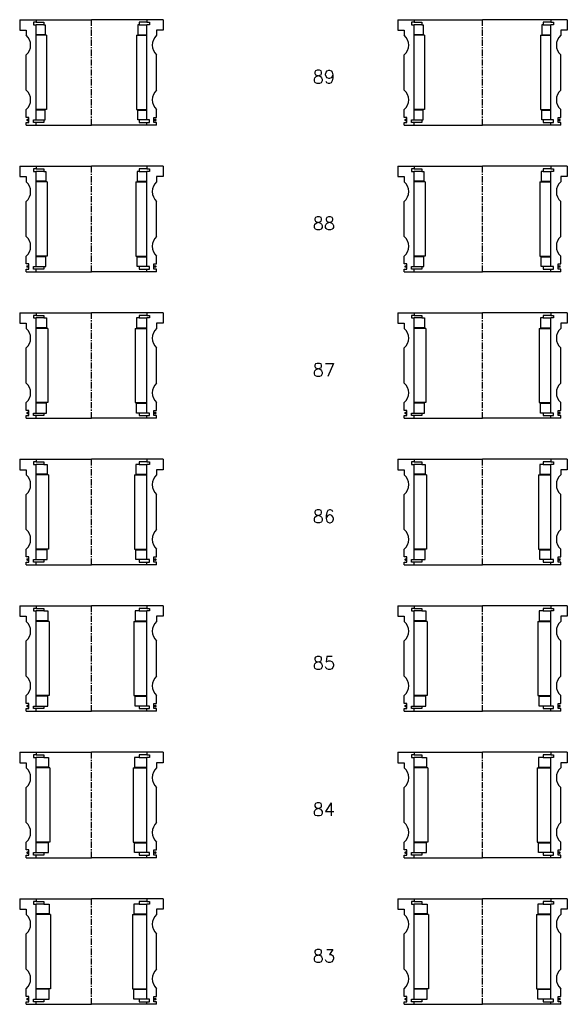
# Model space of a CAD drawing. Extents: x -2018 to 705, y -3434 to 3626.
# Tile 25 of 29: x -655 to -235, y 1746 to 2502. Entities that reach past the tile are written whole.
import ezdxf

# ---------------------------------------------------------------- set-up
doc = ezdxf.new("R2010")
doc.units = 0
doc.header["$LTSCALE"] = 0.15
doc.linetypes.add('CENTER', pattern=[50.8, 31.75, -6.35, 6.35, -6.35])
doc.layers.get('0').update_dxf_attribs({"linetype": 'CONTINUOUS'})
doc.layers.add('CENTER', color=9, linetype='CENTER')
doc.styles.add('ROMANS', font='romans')

# ---------------------------------------------------------------- blocks, each defined once
blk = doc.blocks.new('6S089T')
for p, q in [((-65, 40.5), (-52.5, 40.5)), ((-65, 40.5), (-65, 32.5)), ((-52.5, 38.5), (-54.5, 38.5)), ((-54.5, 38.5), (-54.5, 36.5)), ((-52.5, 40.5), (0, 40.5)), ((-52.5, 40.5), (-52.5, 38.5)), ((-52.5, 38.5), (-46.5, 38.5)), ((-46.5, 38.5), (-46.5, 36.5)), ((52.5, 40.5), (0, 40.5)), ((52.5, 38.5), (46.5, 38.5)), ((46.5, 38.5), (46.5, 36.5)), ((52.5, 40.5), (52.5, 38.5)), ((65, 40.5), (52.5, 40.5)), ((52.5, 38.5), (54.5, 38.5)), ((54.5, 38.5), (54.5, 36.5)), ((65, 40.5), (65, 32.5)), ((-65, 32.5), (-60, 32.5)), ((-60, 32.5), (-60, 28.5)), ((-54.5, 36.5), (-52.5, 36.5)), ((-52.5, -36.5), (-52.5, 36.5)), ((-46.5, 36.5), (-52.5, 36.5)), ((-46.5, 36.5), (-45.5, 36.5)), ((-45.5, 36.5), (-45.5, 29)), ((46.5, 36.5), (45.5, 36.5)), ((45.5, 36.5), (45.5, 29)), ((46.5, 36.5), (52.5, 36.5)), ((54.5, 36.5), (52.5, 36.5)), ((52.5, -36.5), (52.5, 36.5)), ((60, 32.5), (60, 28.5)), ((65, 32.5), (60, 32.5)), ((-45.5, 29), (-52.5, 29)), ((-44.5, 28.5), (-52.5, 28.5)), ((-44.5, 28.5), (-44.5, -28.5)), ((44.5, 28.5), (44.5, -28.5)), ((44.5, 28.5), (52.5, 28.5)), ((45.5, 29), (52.5, 29)), ((-60, -13.5), (-60, 13.5)), ((60, -13.5), (60, 13.5)), ((-60, -34.5), (-60, -28.5)), ((-44.5, -28.5), (-52.5, -28.5)), ((-45.5, -29), (-52.5, -29)), ((-45.5, -36.5), (-45.5, -29)), ((44.5, -28.5), (52.5, -28.5)), ((45.5, -36.5), (45.5, -29)), ((45.5, -29), (52.5, -29)), ((60, -34.5), (60, -28.5)), ((-58, -34.5), (-60, -34.5)), ((-58, -38.5), (-58, -34.5)), ((-54.5, -38.5), (-54.5, -36.5)), ((-54.5, -36.5), (-52.5, -36.5)), ((-52.5, -36.5), (-46.5, -36.5)), ((-46.5, -36.5), (-46.5, -38.5)), ((-46.5, -36.5), (-45.5, -36.5)), ((46.5, -36.5), (45.5, -36.5)), ((52.5, -36.5), (46.5, -36.5)), ((46.5, -36.5), (46.5, -38.5)), ((54.5, -36.5), (52.5, -36.5)), ((54.5, -38.5), (54.5, -36.5)), ((58, -38.5), (58, -34.5)), ((58, -34.5), (60, -34.5)), ((-60, -40.5), (-60, -38.5)), ((-60, -38.5), (-58, -38.5)), ((-60, -40.5), (-52.5, -40.5)), ((-52.5, -38.5), (-54.5, -38.5)), ((-52.5, -40.5), (-52.5, -38.5)), ((-46.5, -38.5), (-52.5, -38.5)), ((-52.5, -40.5), (0, -40.5)), ((52.5, -40.5), (0, -40.5)), ((46.5, -38.5), (52.5, -38.5)), ((52.5, -40.5), (52.5, -38.5)), ((52.5, -38.5), (54.5, -38.5)), ((60, -40.5), (52.5, -40.5)), ((60, -38.5), (58, -38.5)), ((60, -40.5), (60, -38.5))]:
    blk.add_line(p, q)
at = {"const_width": 0.95}
for points in [[(-58.45, -36.52, -1), (-59.5, -36.52, -1)], [(58.45, -36.52, 1), (59.5, -36.52, 1)]]:
    blk.add_lwpolyline(points, format="xyb", close=True, dxfattribs=at)
for centre, start, end in [((-66.61, 21), 311.40962, 48.59038), ((66.61, 21), 131.40962, 228.59038), ((-66.61, -21), 311.40962, 48.59038), ((66.61, -21), 131.40962, 228.59038)]:
    blk.add_arc(centre, 10, start, end)
at = {"layer": 'CENTER'}
blk.add_line((0, -40.5), (0, 40.5), dxfattribs=at)
blk = doc.blocks.new('6S088T')
for p, q in [((-65, 40.5), (-52.5, 40.5)), ((-65, 40.5), (-65, 32.5)), ((-52.5, 38.5), (-54.5, 38.5)), ((-54.5, 38.5), (-54.5, 36.5)), ((-52.5, 40.5), (0, 40.5)), ((-52.5, 40.5), (-52.5, 38.5)), ((-52.5, 38.5), (-46.5, 38.5)), ((-46.5, 38.5), (-46.5, 36.5)), ((52.5, 40.5), (0, 40.5)), ((52.5, 38.5), (46.5, 38.5)), ((46.5, 38.5), (46.5, 36.5)), ((52.5, 40.5), (52.5, 38.5)), ((65, 40.5), (52.5, 40.5)), ((52.5, 38.5), (54.5, 38.5)), ((54.5, 38.5), (54.5, 36.5)), ((65, 40.5), (65, 32.5)), ((-65, 32.5), (-60, 32.5)), ((-60, 32.5), (-60, 28.5)), ((-54.5, 36.5), (-52.5, 36.5)), ((-52.5, -36.5), (-52.5, 36.5)), ((-46.5, 36.5), (-52.5, 36.5)), ((-46.5, 36.5), (-45, 36.5)), ((-45, 36.5), (-45, 29)), ((46.5, 36.5), (45, 36.5)), ((45, 36.5), (45, 29)), ((46.5, 36.5), (52.5, 36.5)), ((54.5, 36.5), (52.5, 36.5)), ((52.5, -36.5), (52.5, 36.5)), ((60, 32.5), (60, 28.5)), ((65, 32.5), (60, 32.5)), ((-45, 29), (-52.5, 29)), ((-44, 28.5), (-52.5, 28.5)), ((-44, 28.5), (-44, -28.5)), ((44, 28.5), (44, -28.5)), ((44, 28.5), (52.5, 28.5)), ((45, 29), (52.5, 29)), ((-60, -13.5), (-60, 13.5)), ((60, -13.5), (60, 13.5)), ((-60, -34.5), (-60, -28.5)), ((-44, -28.5), (-52.5, -28.5)), ((-45, -29), (-52.5, -29)), ((-45, -36.5), (-45, -29)), ((44, -28.5), (52.5, -28.5)), ((45, -36.5), (45, -29)), ((45, -29), (52.5, -29)), ((60, -34.5), (60, -28.5)), ((-58, -34.5), (-60, -34.5)), ((-58, -38.5), (-58, -34.5)), ((-54.5, -38.5), (-54.5, -36.5)), ((-54.5, -36.5), (-52.5, -36.5)), ((-52.5, -36.5), (-46.5, -36.5)), ((-46.5, -36.5), (-46.5, -38.5)), ((-46.5, -36.5), (-45, -36.5)), ((46.5, -36.5), (45, -36.5)), ((52.5, -36.5), (46.5, -36.5)), ((46.5, -36.5), (46.5, -38.5)), ((54.5, -36.5), (52.5, -36.5)), ((54.5, -38.5), (54.5, -36.5)), ((58, -38.5), (58, -34.5)), ((58, -34.5), (60, -34.5)), ((-60, -40.5), (-60, -38.5)), ((-60, -38.5), (-58, -38.5)), ((-60, -40.5), (-52.5, -40.5)), ((-52.5, -38.5), (-54.5, -38.5)), ((-52.5, -40.5), (-52.5, -38.5)), ((-46.5, -38.5), (-52.5, -38.5)), ((-52.5, -40.5), (0, -40.5)), ((52.5, -40.5), (0, -40.5)), ((46.5, -38.5), (52.5, -38.5)), ((52.5, -40.5), (52.5, -38.5)), ((52.5, -38.5), (54.5, -38.5)), ((60, -40.5), (52.5, -40.5)), ((60, -38.5), (58, -38.5)), ((60, -40.5), (60, -38.5))]:
    blk.add_line(p, q)
at = {"const_width": 0.95}
for points in [[(-58.45, -36.52, -1), (-59.5, -36.52, -1)], [(58.45, -36.52, 1), (59.5, -36.52, 1)]]:
    blk.add_lwpolyline(points, format="xyb", close=True, dxfattribs=at)
for centre, start, end in [((-66.61, 21), 311.40962, 48.59038), ((66.61, 21), 131.40962, 228.59038), ((-66.61, -21), 311.40962, 48.59038), ((66.61, -21), 131.40962, 228.59038)]:
    blk.add_arc(centre, 10, start, end)
at = {"layer": 'CENTER'}
blk.add_line((0, -40.5), (0, 40.5), dxfattribs=at)
blk = doc.blocks.new('6S087T')
for p, q in [((-65, 40.5), (-52.5, 40.5)), ((-65, 40.5), (-65, 32.5)), ((-52.5, 38.5), (-54.5, 38.5)), ((-54.5, 38.5), (-54.5, 36.5)), ((-52.5, 40.5), (0, 40.5)), ((-52.5, 40.5), (-52.5, 38.5)), ((-52.5, 38.5), (-46.5, 38.5)), ((-46.5, 38.5), (-46.5, 36.5)), ((52.5, 40.5), (0, 40.5)), ((52.5, 38.5), (46.5, 38.5)), ((46.5, 38.5), (46.5, 36.5)), ((52.5, 40.5), (52.5, 38.5)), ((65, 40.5), (52.5, 40.5)), ((52.5, 38.5), (54.5, 38.5)), ((54.5, 38.5), (54.5, 36.5)), ((65, 40.5), (65, 32.5)), ((-65, 32.5), (-60, 32.5)), ((-60, 32.5), (-60, 28.5)), ((-54.5, 36.5), (-52.5, 36.5)), ((-52.5, -36.5), (-52.5, 36.5)), ((-46.5, 36.5), (-52.5, 36.5)), ((-46.5, 36.5), (-44.5, 36.5)), ((-44.5, 36.5), (-44.5, 29)), ((46.5, 36.5), (44.5, 36.5)), ((44.5, 36.5), (44.5, 29)), ((46.5, 36.5), (52.5, 36.5)), ((54.5, 36.5), (52.5, 36.5)), ((52.5, -36.5), (52.5, 36.5)), ((60, 32.5), (60, 28.5)), ((65, 32.5), (60, 32.5)), ((-44.5, 29), (-52.5, 29)), ((-43.5, 28.5), (-52.5, 28.5)), ((-43.5, 28.5), (-43.5, -28.5)), ((43.5, 28.5), (43.5, -28.5)), ((43.5, 28.5), (52.5, 28.5)), ((44.5, 29), (52.5, 29)), ((-60, -13.5), (-60, 13.5)), ((60, -13.5), (60, 13.5)), ((-60, -34.5), (-60, -28.5)), ((-43.5, -28.5), (-52.5, -28.5)), ((-44.5, -29), (-52.5, -29)), ((-44.5, -36.5), (-44.5, -29)), ((43.5, -28.5), (52.5, -28.5)), ((44.5, -36.5), (44.5, -29)), ((44.5, -29), (52.5, -29)), ((60, -34.5), (60, -28.5)), ((-58, -34.5), (-60, -34.5)), ((-58, -38.5), (-58, -34.5)), ((-54.5, -38.5), (-54.5, -36.5)), ((-54.5, -36.5), (-52.5, -36.5)), ((-52.5, -36.5), (-46.5, -36.5)), ((-46.5, -36.5), (-46.5, -38.5)), ((-46.5, -36.5), (-44.5, -36.5)), ((46.5, -36.5), (44.5, -36.5)), ((52.5, -36.5), (46.5, -36.5)), ((46.5, -36.5), (46.5, -38.5)), ((54.5, -36.5), (52.5, -36.5)), ((54.5, -38.5), (54.5, -36.5)), ((58, -38.5), (58, -34.5)), ((58, -34.5), (60, -34.5)), ((-60, -40.5), (-60, -38.5)), ((-60, -38.5), (-58, -38.5)), ((-60, -40.5), (-52.5, -40.5)), ((-52.5, -38.5), (-54.5, -38.5)), ((-52.5, -40.5), (-52.5, -38.5)), ((-46.5, -38.5), (-52.5, -38.5)), ((-52.5, -40.5), (0, -40.5)), ((52.5, -40.5), (0, -40.5)), ((46.5, -38.5), (52.5, -38.5)), ((52.5, -40.5), (52.5, -38.5)), ((52.5, -38.5), (54.5, -38.5)), ((60, -40.5), (52.5, -40.5)), ((60, -38.5), (58, -38.5)), ((60, -40.5), (60, -38.5))]:
    blk.add_line(p, q)
at = {"const_width": 0.95}
for points in [[(-58.45, -36.52, -1), (-59.5, -36.52, -1)], [(58.45, -36.52, 1), (59.5, -36.52, 1)]]:
    blk.add_lwpolyline(points, format="xyb", close=True, dxfattribs=at)
for centre, start, end in [((-66.61, 21), 311.40962, 48.59038), ((66.61, 21), 131.40962, 228.59038), ((-66.61, -21), 311.40962, 48.59038), ((66.61, -21), 131.40962, 228.59038)]:
    blk.add_arc(centre, 10, start, end)
at = {"layer": 'CENTER'}
blk.add_line((0, -40.5), (0, 40.5), dxfattribs=at)
blk = doc.blocks.new('6S086T')
for p, q in [((-65, 40.5), (-52.5, 40.5)), ((-65, 40.5), (-65, 32.5)), ((-52.5, 38.5), (-54.5, 38.5)), ((-54.5, 38.5), (-54.5, 36.5)), ((-52.5, 40.5), (0, 40.5)), ((-52.5, 40.5), (-52.5, 38.5)), ((-52.5, 38.5), (-46.5, 38.5)), ((-46.5, 38.5), (-46.5, 36.5)), ((52.5, 40.5), (0, 40.5)), ((52.5, 38.5), (46.5, 38.5)), ((46.5, 38.5), (46.5, 36.5)), ((52.5, 40.5), (52.5, 38.5)), ((65, 40.5), (52.5, 40.5)), ((52.5, 38.5), (54.5, 38.5)), ((54.5, 38.5), (54.5, 36.5)), ((65, 40.5), (65, 32.5)), ((-65, 32.5), (-60, 32.5)), ((-60, 32.5), (-60, 28.5)), ((-54.5, 36.5), (-52.5, 36.5)), ((-52.5, -36.5), (-52.5, 36.5)), ((-46.5, 36.5), (-52.5, 36.5)), ((-46.5, 36.5), (-44, 36.5)), ((-44, 36.5), (-44, 29)), ((46.5, 36.5), (44, 36.5)), ((44, 36.5), (44, 29)), ((46.5, 36.5), (52.5, 36.5)), ((54.5, 36.5), (52.5, 36.5)), ((52.5, -36.5), (52.5, 36.5)), ((60, 32.5), (60, 28.5)), ((65, 32.5), (60, 32.5)), ((-44, 29), (-52.5, 29)), ((-43, 28.5), (-52.5, 28.5)), ((-43, 28.5), (-43, -28.5)), ((43, 28.5), (43, -28.5)), ((43, 28.5), (52.5, 28.5)), ((44, 29), (52.5, 29)), ((-60, -13.5), (-60, 13.5)), ((60, -13.5), (60, 13.5)), ((-60, -34.5), (-60, -28.5)), ((-43, -28.5), (-52.5, -28.5)), ((-44, -29), (-52.5, -29)), ((-44, -36.5), (-44, -29)), ((43, -28.5), (52.5, -28.5)), ((44, -36.5), (44, -29)), ((44, -29), (52.5, -29)), ((60, -34.5), (60, -28.5)), ((-58, -34.5), (-60, -34.5)), ((-58, -38.5), (-58, -34.5)), ((-54.5, -38.5), (-54.5, -36.5)), ((-54.5, -36.5), (-52.5, -36.5)), ((-52.5, -36.5), (-46.5, -36.5)), ((-46.5, -36.5), (-46.5, -38.5)), ((-46.5, -36.5), (-44, -36.5)), ((46.5, -36.5), (44, -36.5)), ((52.5, -36.5), (46.5, -36.5)), ((46.5, -36.5), (46.5, -38.5)), ((54.5, -36.5), (52.5, -36.5)), ((54.5, -38.5), (54.5, -36.5)), ((58, -38.5), (58, -34.5)), ((58, -34.5), (60, -34.5)), ((-60, -40.5), (-60, -38.5)), ((-60, -38.5), (-58, -38.5)), ((-60, -40.5), (-52.5, -40.5)), ((-52.5, -38.5), (-54.5, -38.5)), ((-52.5, -40.5), (-52.5, -38.5)), ((-46.5, -38.5), (-52.5, -38.5)), ((-52.5, -40.5), (0, -40.5)), ((52.5, -40.5), (0, -40.5)), ((46.5, -38.5), (52.5, -38.5)), ((52.5, -40.5), (52.5, -38.5)), ((52.5, -38.5), (54.5, -38.5)), ((60, -40.5), (52.5, -40.5)), ((60, -38.5), (58, -38.5)), ((60, -40.5), (60, -38.5))]:
    blk.add_line(p, q)
at = {"const_width": 0.95}
for points in [[(-58.45, -36.52, -1), (-59.5, -36.52, -1)], [(58.45, -36.52, 1), (59.5, -36.52, 1)]]:
    blk.add_lwpolyline(points, format="xyb", close=True, dxfattribs=at)
for centre, start, end in [((-66.61, 21), 311.40962, 48.59038), ((66.61, 21), 131.40962, 228.59038), ((-66.61, -21), 311.40962, 48.59038), ((66.61, -21), 131.40962, 228.59038)]:
    blk.add_arc(centre, 10, start, end)
at = {"layer": 'CENTER'}
blk.add_line((0, -40.5), (0, 40.5), dxfattribs=at)
blk = doc.blocks.new('6S085T')
for p, q in [((-65, 40.5), (-52.5, 40.5)), ((-65, 40.5), (-65, 32.5)), ((-52.5, 38.5), (-54.5, 38.5)), ((-54.5, 38.5), (-54.5, 36.5)), ((-52.5, 40.5), (0, 40.5)), ((-52.5, 40.5), (-52.5, 38.5)), ((-52.5, 38.5), (-46.5, 38.5)), ((-46.5, 38.5), (-46.5, 36.5)), ((52.5, 40.5), (0, 40.5)), ((52.5, 38.5), (46.5, 38.5)), ((46.5, 38.5), (46.5, 36.5)), ((52.5, 40.5), (52.5, 38.5)), ((65, 40.5), (52.5, 40.5)), ((52.5, 38.5), (54.5, 38.5)), ((54.5, 38.5), (54.5, 36.5)), ((65, 40.5), (65, 32.5)), ((-65, 32.5), (-60, 32.5)), ((-60, 32.5), (-60, 28.5)), ((-54.5, 36.5), (-52.5, 36.5)), ((-52.5, -36.5), (-52.5, 36.5)), ((-46.5, 36.5), (-52.5, 36.5)), ((-46.5, 36.5), (-43.5, 36.5)), ((-43.5, 36.5), (-43.5, 29)), ((46.5, 36.5), (43.5, 36.5)), ((43.5, 36.5), (43.5, 29)), ((46.5, 36.5), (52.5, 36.5)), ((54.5, 36.5), (52.5, 36.5)), ((52.5, -36.5), (52.5, 36.5)), ((60, 32.5), (60, 28.5)), ((65, 32.5), (60, 32.5)), ((-43.5, 29), (-52.5, 29)), ((-42.5, 28.5), (-52.5, 28.5)), ((-42.5, 28.5), (-42.5, -28.5)), ((42.5, 28.5), (42.5, -28.5)), ((42.5, 28.5), (52.5, 28.5)), ((43.5, 29), (52.5, 29)), ((-60, -13.5), (-60, 13.5)), ((60, -13.5), (60, 13.5)), ((-60, -34.5), (-60, -28.5)), ((-42.5, -28.5), (-52.5, -28.5)), ((-43.5, -29), (-52.5, -29)), ((-43.5, -36.5), (-43.5, -29)), ((42.5, -28.5), (52.5, -28.5)), ((43.5, -36.5), (43.5, -29)), ((43.5, -29), (52.5, -29)), ((60, -34.5), (60, -28.5)), ((-58, -34.5), (-60, -34.5)), ((-58, -38.5), (-58, -34.5)), ((-54.5, -38.5), (-54.5, -36.5)), ((-54.5, -36.5), (-52.5, -36.5)), ((-52.5, -36.5), (-46.5, -36.5)), ((-46.5, -36.5), (-46.5, -38.5)), ((-46.5, -36.5), (-43.5, -36.5)), ((46.5, -36.5), (43.5, -36.5)), ((52.5, -36.5), (46.5, -36.5)), ((46.5, -36.5), (46.5, -38.5)), ((54.5, -36.5), (52.5, -36.5)), ((54.5, -38.5), (54.5, -36.5)), ((58, -38.5), (58, -34.5)), ((58, -34.5), (60, -34.5)), ((-60, -40.5), (-60, -38.5)), ((-60, -38.5), (-58, -38.5)), ((-60, -40.5), (-52.5, -40.5)), ((-52.5, -38.5), (-54.5, -38.5)), ((-52.5, -40.5), (-52.5, -38.5)), ((-46.5, -38.5), (-52.5, -38.5)), ((-52.5, -40.5), (0, -40.5)), ((52.5, -40.5), (0, -40.5)), ((46.5, -38.5), (52.5, -38.5)), ((52.5, -40.5), (52.5, -38.5)), ((52.5, -38.5), (54.5, -38.5)), ((60, -40.5), (52.5, -40.5)), ((60, -38.5), (58, -38.5)), ((60, -40.5), (60, -38.5))]:
    blk.add_line(p, q)
at = {"const_width": 0.95}
for points in [[(-58.45, -36.52, -1), (-59.5, -36.52, -1)], [(58.45, -36.52, 1), (59.5, -36.52, 1)]]:
    blk.add_lwpolyline(points, format="xyb", close=True, dxfattribs=at)
for centre, start, end in [((-66.61, 21), 311.40962, 48.59038), ((66.61, 21), 131.40962, 228.59038), ((-66.61, -21), 311.40962, 48.59038), ((66.61, -21), 131.40962, 228.59038)]:
    blk.add_arc(centre, 10, start, end)
at = {"layer": 'CENTER'}
blk.add_line((0, -40.5), (0, 40.5), dxfattribs=at)
blk = doc.blocks.new('6S084T')
for p, q in [((-65, 40.5), (-52.5, 40.5)), ((-65, 40.5), (-65, 32.5)), ((-52.5, 38.5), (-54.5, 38.5)), ((-54.5, 38.5), (-54.5, 36.5)), ((-52.5, 40.5), (0, 40.5)), ((-52.5, 40.5), (-52.5, 38.5)), ((-52.5, 38.5), (-46.5, 38.5)), ((-46.5, 38.5), (-46.5, 36.5)), ((52.5, 40.5), (0, 40.5)), ((52.5, 38.5), (46.5, 38.5)), ((46.5, 38.5), (46.5, 36.5)), ((52.5, 40.5), (52.5, 38.5)), ((65, 40.5), (52.5, 40.5)), ((52.5, 38.5), (54.5, 38.5)), ((54.5, 38.5), (54.5, 36.5)), ((65, 40.5), (65, 32.5)), ((-65, 32.5), (-60, 32.5)), ((-60, 32.5), (-60, 28.5)), ((-54.5, 36.5), (-52.5, 36.5)), ((-52.5, -36.5), (-52.5, 36.5)), ((-46.5, 36.5), (-52.5, 36.5)), ((-46.5, 36.5), (-43, 36.5)), ((-43, 36.5), (-43, 29)), ((46.5, 36.5), (43, 36.5)), ((43, 36.5), (43, 29)), ((46.5, 36.5), (52.5, 36.5)), ((54.5, 36.5), (52.5, 36.5)), ((52.5, -36.5), (52.5, 36.5)), ((60, 32.5), (60, 28.5)), ((65, 32.5), (60, 32.5)), ((-43, 29), (-52.5, 29)), ((-42, 28.5), (-52.5, 28.5)), ((-42, 28.5), (-42, -28.5)), ((42, 28.5), (42, -28.5)), ((42, 28.5), (52.5, 28.5)), ((43, 29), (52.5, 29)), ((-60, -13.5), (-60, 13.5)), ((60, -13.5), (60, 13.5)), ((-60, -34.5), (-60, -28.5)), ((-42, -28.5), (-52.5, -28.5)), ((-43, -29), (-52.5, -29)), ((-43, -36.5), (-43, -29)), ((42, -28.5), (52.5, -28.5)), ((43, -36.5), (43, -29)), ((43, -29), (52.5, -29)), ((60, -34.5), (60, -28.5)), ((-58, -34.5), (-60, -34.5)), ((-58, -38.5), (-58, -34.5)), ((-54.5, -38.5), (-54.5, -36.5)), ((-54.5, -36.5), (-52.5, -36.5)), ((-52.5, -36.5), (-46.5, -36.5)), ((-46.5, -36.5), (-46.5, -38.5)), ((-46.5, -36.5), (-43, -36.5)), ((46.5, -36.5), (43, -36.5)), ((52.5, -36.5), (46.5, -36.5)), ((46.5, -36.5), (46.5, -38.5)), ((54.5, -36.5), (52.5, -36.5)), ((54.5, -38.5), (54.5, -36.5)), ((58, -38.5), (58, -34.5)), ((58, -34.5), (60, -34.5)), ((-60, -40.5), (-60, -38.5)), ((-60, -38.5), (-58, -38.5)), ((-60, -40.5), (-52.5, -40.5)), ((-52.5, -38.5), (-54.5, -38.5)), ((-52.5, -40.5), (-52.5, -38.5)), ((-46.5, -38.5), (-52.5, -38.5)), ((-52.5, -40.5), (0, -40.5)), ((52.5, -40.5), (0, -40.5)), ((46.5, -38.5), (52.5, -38.5)), ((52.5, -40.5), (52.5, -38.5)), ((52.5, -38.5), (54.5, -38.5)), ((60, -40.5), (52.5, -40.5)), ((60, -38.5), (58, -38.5)), ((60, -40.5), (60, -38.5))]:
    blk.add_line(p, q)
at = {"const_width": 0.95}
for points in [[(-58.45, -36.52, -1), (-59.5, -36.52, -1)], [(58.45, -36.52, 1), (59.5, -36.52, 1)]]:
    blk.add_lwpolyline(points, format="xyb", close=True, dxfattribs=at)
for centre, start, end in [((-66.61, 21), 311.40962, 48.59038), ((66.61, 21), 131.40962, 228.59038), ((-66.61, -21), 311.40962, 48.59038), ((66.61, -21), 131.40962, 228.59038)]:
    blk.add_arc(centre, 10, start, end)
at = {"layer": 'CENTER'}
blk.add_line((0, -40.5), (0, 40.5), dxfattribs=at)
blk = doc.blocks.new('6S083T')
for p, q in [((-65, 40.5), (-52.5, 40.5)), ((-65, 40.5), (-65, 32.5)), ((-52.5, 38.5), (-54.5, 38.5)), ((-54.5, 38.5), (-54.5, 36.5)), ((-52.5, 40.5), (0, 40.5)), ((-52.5, 40.5), (-52.5, 38.5)), ((-52.5, 38.5), (-46.5, 38.5)), ((-46.5, 38.5), (-46.5, 36.5)), ((52.5, 40.5), (0, 40.5)), ((52.5, 38.5), (46.5, 38.5)), ((46.5, 38.5), (46.5, 36.5)), ((52.5, 40.5), (52.5, 38.5)), ((65, 40.5), (52.5, 40.5)), ((52.5, 38.5), (54.5, 38.5)), ((54.5, 38.5), (54.5, 36.5)), ((65, 40.5), (65, 32.5)), ((-65, 32.5), (-60, 32.5)), ((-60, 32.5), (-60, 28.5)), ((-54.5, 36.5), (-52.5, 36.5)), ((-52.5, -36.5), (-52.5, 36.5)), ((-46.5, 36.5), (-52.5, 36.5)), ((-46.5, 36.5), (-42.5, 36.5)), ((-42.5, 36.5), (-42.5, 29)), ((46.5, 36.5), (42.5, 36.5)), ((42.5, 36.5), (42.5, 29)), ((46.5, 36.5), (52.5, 36.5)), ((54.5, 36.5), (52.5, 36.5)), ((52.5, -36.5), (52.5, 36.5)), ((60, 32.5), (60, 28.5)), ((65, 32.5), (60, 32.5)), ((-42.5, 29), (-52.5, 29)), ((-41.5, 28.5), (-52.5, 28.5)), ((-41.5, 28.5), (-41.5, -28.5)), ((41.5, 28.5), (41.5, -28.5)), ((41.5, 28.5), (52.5, 28.5)), ((42.5, 29), (52.5, 29)), ((-60, -13.5), (-60, 13.5)), ((60, -13.5), (60, 13.5)), ((-60, -34.5), (-60, -28.5)), ((-41.5, -28.5), (-52.5, -28.5)), ((-42.5, -29), (-52.5, -29)), ((-42.5, -36.5), (-42.5, -29)), ((41.5, -28.5), (52.5, -28.5)), ((42.5, -36.5), (42.5, -29)), ((42.5, -29), (52.5, -29)), ((60, -34.5), (60, -28.5)), ((-58, -34.5), (-60, -34.5)), ((-58, -38.5), (-58, -34.5)), ((-54.5, -38.5), (-54.5, -36.5)), ((-54.5, -36.5), (-52.5, -36.5)), ((-52.5, -36.5), (-46.5, -36.5)), ((-46.5, -36.5), (-46.5, -38.5)), ((-46.5, -36.5), (-42.5, -36.5)), ((46.5, -36.5), (42.5, -36.5)), ((52.5, -36.5), (46.5, -36.5)), ((46.5, -36.5), (46.5, -38.5)), ((54.5, -36.5), (52.5, -36.5)), ((54.5, -38.5), (54.5, -36.5)), ((58, -38.5), (58, -34.5)), ((58, -34.5), (60, -34.5)), ((-60, -40.5), (-60, -38.5)), ((-60, -38.5), (-58, -38.5)), ((-60, -40.5), (-52.5, -40.5)), ((-52.5, -38.5), (-54.5, -38.5)), ((-52.5, -40.5), (-52.5, -38.5)), ((-46.5, -38.5), (-52.5, -38.5)), ((-52.5, -40.5), (0, -40.5)), ((52.5, -40.5), (0, -40.5)), ((46.5, -38.5), (52.5, -38.5)), ((52.5, -40.5), (52.5, -38.5)), ((52.5, -38.5), (54.5, -38.5)), ((60, -40.5), (52.5, -40.5)), ((60, -38.5), (58, -38.5)), ((60, -40.5), (60, -38.5))]:
    blk.add_line(p, q)
at = {"const_width": 0.95}
for points in [[(-58.45, -36.52, -1), (-59.5, -36.52, -1)], [(58.45, -36.52, 1), (59.5, -36.52, 1)]]:
    blk.add_lwpolyline(points, format="xyb", close=True, dxfattribs=at)
for centre, start, end in [((-66.61, 21), 311.40962, 48.59038), ((66.61, 21), 131.40962, 228.59038), ((-66.61, -21), 311.40962, 48.59038), ((66.61, -21), 131.40962, 228.59038)]:
    blk.add_arc(centre, 10, start, end)
at = {"layer": 'CENTER'}
blk.add_line((0, -40.5), (0, 40.5), dxfattribs=at)
blk = doc.blocks.new('6S069T')
for p, q in [((-55, 40.5), (-42.5, 40.5)), ((-55, 40.5), (-55, 32.5)), ((-42.5, 38.5), (-44.5, 38.5)), ((-44.5, 38.5), (-44.5, 36.5)), ((-42.5, 40.5), (0, 40.5)), ((-42.5, 40.5), (-42.5, 38.5)), ((-42.5, 38.5), (-36.5, 38.5)), ((-36.5, 38.5), (-36.5, 36.5)), ((42.5, 40.5), (0, 40.5)), ((42.5, 38.5), (36.5, 38.5)), ((36.5, 38.5), (36.5, 36.5)), ((42.5, 40.5), (42.5, 38.5)), ((55, 40.5), (42.5, 40.5)), ((42.5, 38.5), (44.5, 38.5)), ((44.5, 38.5), (44.5, 36.5)), ((55, 40.5), (55, 32.5)), ((-55, 32.5), (-50, 32.5)), ((-50, 32.5), (-50, 28.5)), ((-44.5, 36.5), (-42.5, 36.5)), ((-42.5, -36.5), (-42.5, 36.5)), ((-36.5, 36.5), (-42.5, 36.5)), ((-36.5, 36.5), (-35.5, 36.5)), ((-35.5, 36.5), (-35.5, 29)), ((36.5, 36.5), (35.5, 36.5)), ((35.5, 36.5), (35.5, 29)), ((36.5, 36.5), (42.5, 36.5)), ((44.5, 36.5), (42.5, 36.5)), ((42.5, -36.5), (42.5, 36.5)), ((50, 32.5), (50, 28.5)), ((55, 32.5), (50, 32.5)), ((-35.5, 29), (-42.5, 29)), ((-34.5, 28.5), (-42.5, 28.5)), ((-34.5, 28.5), (-34.5, -28.5)), ((34.5, 28.5), (34.5, -28.5)), ((34.5, 28.5), (42.5, 28.5)), ((35.5, 29), (42.5, 29)), ((-50, -13.5), (-50, 13.5)), ((50, -13.5), (50, 13.5)), ((-50, -34.5), (-50, -28.5)), ((-34.5, -28.5), (-42.5, -28.5)), ((-35.5, -29), (-42.5, -29)), ((-35.5, -36.5), (-35.5, -29)), ((34.5, -28.5), (42.5, -28.5)), ((35.5, -36.5), (35.5, -29)), ((35.5, -29), (42.5, -29)), ((50, -34.5), (50, -28.5)), ((-48, -34.5), (-50, -34.5)), ((-48, -38.5), (-48, -34.5)), ((-44.5, -38.5), (-44.5, -36.5)), ((-44.5, -36.5), (-42.5, -36.5)), ((-42.5, -36.5), (-36.5, -36.5)), ((-36.5, -36.5), (-36.5, -38.5)), ((-36.5, -36.5), (-35.5, -36.5)), ((36.5, -36.5), (35.5, -36.5)), ((42.5, -36.5), (36.5, -36.5)), ((36.5, -36.5), (36.5, -38.5)), ((44.5, -36.5), (42.5, -36.5)), ((44.5, -38.5), (44.5, -36.5)), ((48, -38.5), (48, -34.5)), ((48, -34.5), (50, -34.5)), ((-50, -40.5), (-50, -38.5)), ((-50, -38.5), (-48, -38.5)), ((-50, -40.5), (-42.5, -40.5)), ((-42.5, -38.5), (-44.5, -38.5)), ((-42.5, -40.5), (-42.5, -38.5)), ((-36.5, -38.5), (-42.5, -38.5)), ((-42.5, -40.5), (0, -40.5)), ((42.5, -40.5), (0, -40.5)), ((36.5, -38.5), (42.5, -38.5)), ((42.5, -40.5), (42.5, -38.5)), ((42.5, -38.5), (44.5, -38.5)), ((50, -40.5), (42.5, -40.5)), ((50, -38.5), (48, -38.5)), ((50, -40.5), (50, -38.5))]:
    blk.add_line(p, q)
at = {"const_width": 0.95}
for points in [[(-48.45, -36.52, -1), (-49.5, -36.52, -1)], [(48.45, -36.52, 1), (49.5, -36.52, 1)]]:
    blk.add_lwpolyline(points, format="xyb", close=True, dxfattribs=at)
for centre, start, end in [((-56.61, 21), 311.40962, 48.59038), ((56.61, 21), 131.40962, 228.59038), ((-56.61, -21), 311.40962, 48.59038), ((56.61, -21), 131.40962, 228.59038)]:
    blk.add_arc(centre, 10, start, end)
at = {"layer": 'CENTER'}
blk.add_line((0, -40.5), (0, 40.5), dxfattribs=at)
blk = doc.blocks.new('6S068T')
for p, q in [((-55, 40.5), (-42.5, 40.5)), ((-55, 40.5), (-55, 32.5)), ((-42.5, 38.5), (-44.5, 38.5)), ((-44.5, 38.5), (-44.5, 36.5)), ((-42.5, 40.5), (0, 40.5)), ((-42.5, 40.5), (-42.5, 38.5)), ((-42.5, 38.5), (-36.5, 38.5)), ((-36.5, 38.5), (-36.5, 36.5)), ((42.5, 40.5), (0, 40.5)), ((42.5, 38.5), (36.5, 38.5)), ((36.5, 38.5), (36.5, 36.5)), ((42.5, 40.5), (42.5, 38.5)), ((55, 40.5), (42.5, 40.5)), ((42.5, 38.5), (44.5, 38.5)), ((44.5, 38.5), (44.5, 36.5)), ((55, 40.5), (55, 32.5)), ((-55, 32.5), (-50, 32.5)), ((-50, 32.5), (-50, 28.5)), ((-44.5, 36.5), (-42.5, 36.5)), ((-42.5, -36.5), (-42.5, 36.5)), ((-36.5, 36.5), (-42.5, 36.5)), ((-36.5, 36.5), (-35, 36.5)), ((-35, 36.5), (-35, 29)), ((36.5, 36.5), (35, 36.5)), ((35, 36.5), (35, 29)), ((36.5, 36.5), (42.5, 36.5)), ((44.5, 36.5), (42.5, 36.5)), ((42.5, -36.5), (42.5, 36.5)), ((50, 32.5), (50, 28.5)), ((55, 32.5), (50, 32.5)), ((-35, 29), (-42.5, 29)), ((-34, 28.5), (-42.5, 28.5)), ((-34, 28.5), (-34, -28.5)), ((34, 28.5), (34, -28.5)), ((34, 28.5), (42.5, 28.5)), ((35, 29), (42.5, 29)), ((-50, -13.5), (-50, 13.5)), ((50, -13.5), (50, 13.5)), ((-50, -34.5), (-50, -28.5)), ((-34, -28.5), (-42.5, -28.5)), ((-35, -29), (-42.5, -29)), ((-35, -36.5), (-35, -29)), ((34, -28.5), (42.5, -28.5)), ((35, -36.5), (35, -29)), ((35, -29), (42.5, -29)), ((50, -34.5), (50, -28.5)), ((-48, -34.5), (-50, -34.5)), ((-48, -38.5), (-48, -34.5)), ((-44.5, -38.5), (-44.5, -36.5)), ((-44.5, -36.5), (-42.5, -36.5)), ((-42.5, -36.5), (-36.5, -36.5)), ((-36.5, -36.5), (-36.5, -38.5)), ((-36.5, -36.5), (-35, -36.5)), ((36.5, -36.5), (35, -36.5)), ((42.5, -36.5), (36.5, -36.5)), ((36.5, -36.5), (36.5, -38.5)), ((44.5, -36.5), (42.5, -36.5)), ((44.5, -38.5), (44.5, -36.5)), ((48, -38.5), (48, -34.5)), ((48, -34.5), (50, -34.5)), ((-50, -40.5), (-50, -38.5)), ((-50, -38.5), (-48, -38.5)), ((-50, -40.5), (-42.5, -40.5)), ((-42.5, -38.5), (-44.5, -38.5)), ((-42.5, -40.5), (-42.5, -38.5)), ((-36.5, -38.5), (-42.5, -38.5)), ((-42.5, -40.5), (0, -40.5)), ((42.5, -40.5), (0, -40.5)), ((36.5, -38.5), (42.5, -38.5)), ((42.5, -40.5), (42.5, -38.5)), ((42.5, -38.5), (44.5, -38.5)), ((50, -40.5), (42.5, -40.5)), ((50, -38.5), (48, -38.5)), ((50, -40.5), (50, -38.5))]:
    blk.add_line(p, q)
at = {"const_width": 0.95}
for points in [[(-48.45, -36.52, -1), (-49.5, -36.52, -1)], [(48.45, -36.52, 1), (49.5, -36.52, 1)]]:
    blk.add_lwpolyline(points, format="xyb", close=True, dxfattribs=at)
for centre, start, end in [((-56.61, 21), 311.40962, 48.59038), ((56.61, 21), 131.40962, 228.59038), ((-56.61, -21), 311.40962, 48.59038), ((56.61, -21), 131.40962, 228.59038)]:
    blk.add_arc(centre, 10, start, end)
at = {"layer": 'CENTER'}
blk.add_line((0, -40.5), (0, 40.5), dxfattribs=at)
blk = doc.blocks.new('6S067T')
for p, q in [((-55, 40.5), (-42.5, 40.5)), ((-55, 40.5), (-55, 32.5)), ((-42.5, 38.5), (-44.5, 38.5)), ((-44.5, 38.5), (-44.5, 36.5)), ((-42.5, 40.5), (0, 40.5)), ((-42.5, 40.5), (-42.5, 38.5)), ((-42.5, 38.5), (-36.5, 38.5)), ((-36.5, 38.5), (-36.5, 36.5)), ((42.5, 40.5), (0, 40.5)), ((42.5, 38.5), (36.5, 38.5)), ((36.5, 38.5), (36.5, 36.5)), ((42.5, 40.5), (42.5, 38.5)), ((55, 40.5), (42.5, 40.5)), ((42.5, 38.5), (44.5, 38.5)), ((44.5, 38.5), (44.5, 36.5)), ((55, 40.5), (55, 32.5)), ((-55, 32.5), (-50, 32.5)), ((-50, 32.5), (-50, 28.5)), ((-44.5, 36.5), (-42.5, 36.5)), ((-42.5, -36.5), (-42.5, 36.5)), ((-36.5, 36.5), (-42.5, 36.5)), ((-36.5, 36.5), (-34.5, 36.5)), ((-34.5, 36.5), (-34.5, 29)), ((36.5, 36.5), (34.5, 36.5)), ((34.5, 36.5), (34.5, 29)), ((36.5, 36.5), (42.5, 36.5)), ((44.5, 36.5), (42.5, 36.5)), ((42.5, -36.5), (42.5, 36.5)), ((50, 32.5), (50, 28.5)), ((55, 32.5), (50, 32.5)), ((-34.5, 29), (-42.5, 29)), ((-33.5, 28.5), (-42.5, 28.5)), ((-33.5, 28.5), (-33.5, -28.5)), ((33.5, 28.5), (33.5, -28.5)), ((33.5, 28.5), (42.5, 28.5)), ((34.5, 29), (42.5, 29)), ((-50, -13.5), (-50, 13.5)), ((50, -13.5), (50, 13.5)), ((-50, -34.5), (-50, -28.5)), ((-33.5, -28.5), (-42.5, -28.5)), ((-34.5, -29), (-42.5, -29)), ((-34.5, -36.5), (-34.5, -29)), ((33.5, -28.5), (42.5, -28.5)), ((34.5, -36.5), (34.5, -29)), ((34.5, -29), (42.5, -29)), ((50, -34.5), (50, -28.5)), ((-48, -34.5), (-50, -34.5)), ((-48, -38.5), (-48, -34.5)), ((-44.5, -38.5), (-44.5, -36.5)), ((-44.5, -36.5), (-42.5, -36.5)), ((-42.5, -36.5), (-36.5, -36.5)), ((-36.5, -36.5), (-36.5, -38.5)), ((-36.5, -36.5), (-34.5, -36.5)), ((36.5, -36.5), (34.5, -36.5)), ((42.5, -36.5), (36.5, -36.5)), ((36.5, -36.5), (36.5, -38.5)), ((44.5, -36.5), (42.5, -36.5)), ((44.5, -38.5), (44.5, -36.5)), ((48, -38.5), (48, -34.5)), ((48, -34.5), (50, -34.5)), ((-50, -40.5), (-50, -38.5)), ((-50, -38.5), (-48, -38.5)), ((-50, -40.5), (-42.5, -40.5)), ((-42.5, -38.5), (-44.5, -38.5)), ((-42.5, -40.5), (-42.5, -38.5)), ((-36.5, -38.5), (-42.5, -38.5)), ((-42.5, -40.5), (0, -40.5)), ((42.5, -40.5), (0, -40.5)), ((36.5, -38.5), (42.5, -38.5)), ((42.5, -40.5), (42.5, -38.5)), ((42.5, -38.5), (44.5, -38.5)), ((50, -40.5), (42.5, -40.5)), ((50, -38.5), (48, -38.5)), ((50, -40.5), (50, -38.5))]:
    blk.add_line(p, q)
at = {"const_width": 0.95}
for points in [[(-48.45, -36.52, -1), (-49.5, -36.52, -1)], [(48.45, -36.52, 1), (49.5, -36.52, 1)]]:
    blk.add_lwpolyline(points, format="xyb", close=True, dxfattribs=at)
for centre, start, end in [((-56.61, 21), 311.40962, 48.59038), ((56.61, 21), 131.40962, 228.59038), ((-56.61, -21), 311.40962, 48.59038), ((56.61, -21), 131.40962, 228.59038)]:
    blk.add_arc(centre, 10, start, end)
at = {"layer": 'CENTER'}
blk.add_line((0, -40.5), (0, 40.5), dxfattribs=at)
blk = doc.blocks.new('6S066T')
for p, q in [((-55, 40.5), (-42.5, 40.5)), ((-55, 40.5), (-55, 32.5)), ((-42.5, 38.5), (-44.5, 38.5)), ((-44.5, 38.5), (-44.5, 36.5)), ((-42.5, 40.5), (0, 40.5)), ((-42.5, 40.5), (-42.5, 38.5)), ((-42.5, 38.5), (-36.5, 38.5)), ((-36.5, 38.5), (-36.5, 36.5)), ((42.5, 40.5), (0, 40.5)), ((42.5, 38.5), (36.5, 38.5)), ((36.5, 38.5), (36.5, 36.5)), ((42.5, 40.5), (42.5, 38.5)), ((55, 40.5), (42.5, 40.5)), ((42.5, 38.5), (44.5, 38.5)), ((44.5, 38.5), (44.5, 36.5)), ((55, 40.5), (55, 32.5)), ((-55, 32.5), (-50, 32.5)), ((-50, 32.5), (-50, 28.5)), ((-44.5, 36.5), (-42.5, 36.5)), ((-42.5, -36.5), (-42.5, 36.5)), ((-36.5, 36.5), (-42.5, 36.5)), ((-36.5, 36.5), (-34, 36.5)), ((-34, 36.5), (-34, 29)), ((36.5, 36.5), (34, 36.5)), ((34, 36.5), (34, 29)), ((36.5, 36.5), (42.5, 36.5)), ((44.5, 36.5), (42.5, 36.5)), ((42.5, -36.5), (42.5, 36.5)), ((50, 32.5), (50, 28.5)), ((55, 32.5), (50, 32.5)), ((-34, 29), (-42.5, 29)), ((-33, 28.5), (-42.5, 28.5)), ((-33, 28.5), (-33, -28.5)), ((33, 28.5), (33, -28.5)), ((33, 28.5), (42.5, 28.5)), ((34, 29), (42.5, 29)), ((-50, -13.5), (-50, 13.5)), ((50, -13.5), (50, 13.5)), ((-50, -34.5), (-50, -28.5)), ((-33, -28.5), (-42.5, -28.5)), ((-34, -29), (-42.5, -29)), ((-34, -36.5), (-34, -29)), ((33, -28.5), (42.5, -28.5)), ((34, -36.5), (34, -29)), ((34, -29), (42.5, -29)), ((50, -34.5), (50, -28.5)), ((-48, -34.5), (-50, -34.5)), ((-48, -38.5), (-48, -34.5)), ((-44.5, -38.5), (-44.5, -36.5)), ((-44.5, -36.5), (-42.5, -36.5)), ((-42.5, -36.5), (-36.5, -36.5)), ((-36.5, -36.5), (-36.5, -38.5)), ((-36.5, -36.5), (-34, -36.5)), ((36.5, -36.5), (34, -36.5)), ((42.5, -36.5), (36.5, -36.5)), ((36.5, -36.5), (36.5, -38.5)), ((44.5, -36.5), (42.5, -36.5)), ((44.5, -38.5), (44.5, -36.5)), ((48, -38.5), (48, -34.5)), ((48, -34.5), (50, -34.5)), ((-50, -40.5), (-50, -38.5)), ((-50, -38.5), (-48, -38.5)), ((-50, -40.5), (-42.5, -40.5)), ((-42.5, -38.5), (-44.5, -38.5)), ((-42.5, -40.5), (-42.5, -38.5)), ((-36.5, -38.5), (-42.5, -38.5)), ((-42.5, -40.5), (0, -40.5)), ((42.5, -40.5), (0, -40.5)), ((36.5, -38.5), (42.5, -38.5)), ((42.5, -40.5), (42.5, -38.5)), ((42.5, -38.5), (44.5, -38.5)), ((50, -40.5), (42.5, -40.5)), ((50, -38.5), (48, -38.5)), ((50, -40.5), (50, -38.5))]:
    blk.add_line(p, q)
at = {"const_width": 0.95}
for points in [[(-48.45, -36.52, -1), (-49.5, -36.52, -1)], [(48.45, -36.52, 1), (49.5, -36.52, 1)]]:
    blk.add_lwpolyline(points, format="xyb", close=True, dxfattribs=at)
for centre, start, end in [((-56.61, 21), 311.40962, 48.59038), ((56.61, 21), 131.40962, 228.59038), ((-56.61, -21), 311.40962, 48.59038), ((56.61, -21), 131.40962, 228.59038)]:
    blk.add_arc(centre, 10, start, end)
at = {"layer": 'CENTER'}
blk.add_line((0, -40.5), (0, 40.5), dxfattribs=at)
blk = doc.blocks.new('6S065T')
for p, q in [((-55, 40.5), (-42.5, 40.5)), ((-55, 40.5), (-55, 32.5)), ((-42.5, 38.5), (-44.5, 38.5)), ((-44.5, 38.5), (-44.5, 36.5)), ((-42.5, 40.5), (0, 40.5)), ((-42.5, 40.5), (-42.5, 38.5)), ((-42.5, 38.5), (-36.5, 38.5)), ((-36.5, 38.5), (-36.5, 36.5)), ((42.5, 40.5), (0, 40.5)), ((42.5, 38.5), (36.5, 38.5)), ((36.5, 38.5), (36.5, 36.5)), ((42.5, 40.5), (42.5, 38.5)), ((55, 40.5), (42.5, 40.5)), ((42.5, 38.5), (44.5, 38.5)), ((44.5, 38.5), (44.5, 36.5)), ((55, 40.5), (55, 32.5)), ((-55, 32.5), (-50, 32.5)), ((-50, 32.5), (-50, 28.5)), ((-44.5, 36.5), (-42.5, 36.5)), ((-42.5, -36.5), (-42.5, 36.5)), ((-36.5, 36.5), (-42.5, 36.5)), ((-36.5, 36.5), (-33.5, 36.5)), ((-33.5, 36.5), (-33.5, 29)), ((36.5, 36.5), (33.5, 36.5)), ((33.5, 36.5), (33.5, 29)), ((36.5, 36.5), (42.5, 36.5)), ((44.5, 36.5), (42.5, 36.5)), ((42.5, -36.5), (42.5, 36.5)), ((50, 32.5), (50, 28.5)), ((55, 32.5), (50, 32.5)), ((-33.5, 29), (-42.5, 29)), ((-32.5, 28.5), (-42.5, 28.5)), ((-32.5, 28.5), (-32.5, -28.5)), ((32.5, 28.5), (32.5, -28.5)), ((32.5, 28.5), (42.5, 28.5)), ((33.5, 29), (42.5, 29)), ((-50, -13.5), (-50, 13.5)), ((50, -13.5), (50, 13.5)), ((-50, -34.5), (-50, -28.5)), ((-32.5, -28.5), (-42.5, -28.5)), ((-33.5, -29), (-42.5, -29)), ((-33.5, -36.5), (-33.5, -29)), ((32.5, -28.5), (42.5, -28.5)), ((33.5, -36.5), (33.5, -29)), ((33.5, -29), (42.5, -29)), ((50, -34.5), (50, -28.5)), ((-48, -34.5), (-50, -34.5)), ((-48, -38.5), (-48, -34.5)), ((-44.5, -38.5), (-44.5, -36.5)), ((-44.5, -36.5), (-42.5, -36.5)), ((-42.5, -36.5), (-36.5, -36.5)), ((-36.5, -36.5), (-36.5, -38.5)), ((-36.5, -36.5), (-33.5, -36.5)), ((36.5, -36.5), (33.5, -36.5)), ((42.5, -36.5), (36.5, -36.5)), ((36.5, -36.5), (36.5, -38.5)), ((44.5, -36.5), (42.5, -36.5)), ((44.5, -38.5), (44.5, -36.5)), ((48, -38.5), (48, -34.5)), ((48, -34.5), (50, -34.5)), ((-50, -40.5), (-50, -38.5)), ((-50, -38.5), (-48, -38.5)), ((-50, -40.5), (-42.5, -40.5)), ((-42.5, -38.5), (-44.5, -38.5)), ((-42.5, -40.5), (-42.5, -38.5)), ((-36.5, -38.5), (-42.5, -38.5)), ((-42.5, -40.5), (0, -40.5)), ((42.5, -40.5), (0, -40.5)), ((36.5, -38.5), (42.5, -38.5)), ((42.5, -40.5), (42.5, -38.5)), ((42.5, -38.5), (44.5, -38.5)), ((50, -40.5), (42.5, -40.5)), ((50, -38.5), (48, -38.5)), ((50, -40.5), (50, -38.5))]:
    blk.add_line(p, q)
at = {"const_width": 0.95}
for points in [[(-48.45, -36.52, -1), (-49.5, -36.52, -1)], [(48.45, -36.52, 1), (49.5, -36.52, 1)]]:
    blk.add_lwpolyline(points, format="xyb", close=True, dxfattribs=at)
for centre, start, end in [((-56.61, 21), 311.40962, 48.59038), ((56.61, 21), 131.40962, 228.59038), ((-56.61, -21), 311.40962, 48.59038), ((56.61, -21), 131.40962, 228.59038)]:
    blk.add_arc(centre, 10, start, end)
at = {"layer": 'CENTER'}
blk.add_line((0, -40.5), (0, 40.5), dxfattribs=at)
blk = doc.blocks.new('6S064T')
for p, q in [((-55, 40.5), (-42.5, 40.5)), ((-55, 40.5), (-55, 32.5)), ((-42.5, 38.5), (-44.5, 38.5)), ((-44.5, 38.5), (-44.5, 36.5)), ((-42.5, 40.5), (0, 40.5)), ((-42.5, 40.5), (-42.5, 38.5)), ((-42.5, 38.5), (-36.5, 38.5)), ((-36.5, 38.5), (-36.5, 36.5)), ((42.5, 40.5), (0, 40.5)), ((42.5, 38.5), (36.5, 38.5)), ((36.5, 38.5), (36.5, 36.5)), ((42.5, 40.5), (42.5, 38.5)), ((55, 40.5), (42.5, 40.5)), ((42.5, 38.5), (44.5, 38.5)), ((44.5, 38.5), (44.5, 36.5)), ((55, 40.5), (55, 32.5)), ((-55, 32.5), (-50, 32.5)), ((-50, 32.5), (-50, 28.5)), ((-44.5, 36.5), (-42.5, 36.5)), ((-42.5, -36.5), (-42.5, 36.5)), ((-36.5, 36.5), (-42.5, 36.5)), ((-36.5, 36.5), (-33, 36.5)), ((-33, 36.5), (-33, 29)), ((36.5, 36.5), (33, 36.5)), ((33, 36.5), (33, 29)), ((36.5, 36.5), (42.5, 36.5)), ((44.5, 36.5), (42.5, 36.5)), ((42.5, -36.5), (42.5, 36.5)), ((50, 32.5), (50, 28.5)), ((55, 32.5), (50, 32.5)), ((-33, 29), (-42.5, 29)), ((-32, 28.5), (-42.5, 28.5)), ((-32, 28.5), (-32, -28.5)), ((32, 28.5), (32, -28.5)), ((32, 28.5), (42.5, 28.5)), ((33, 29), (42.5, 29)), ((-50, -13.5), (-50, 13.5)), ((50, -13.5), (50, 13.5)), ((-50, -34.5), (-50, -28.5)), ((-32, -28.5), (-42.5, -28.5)), ((-33, -29), (-42.5, -29)), ((-33, -36.5), (-33, -29)), ((32, -28.5), (42.5, -28.5)), ((33, -36.5), (33, -29)), ((33, -29), (42.5, -29)), ((50, -34.5), (50, -28.5)), ((-48, -34.5), (-50, -34.5)), ((-48, -38.5), (-48, -34.5)), ((-44.5, -38.5), (-44.5, -36.5)), ((-44.5, -36.5), (-42.5, -36.5)), ((-42.5, -36.5), (-36.5, -36.5)), ((-36.5, -36.5), (-36.5, -38.5)), ((-36.5, -36.5), (-33, -36.5)), ((36.5, -36.5), (33, -36.5)), ((42.5, -36.5), (36.5, -36.5)), ((36.5, -36.5), (36.5, -38.5)), ((44.5, -36.5), (42.5, -36.5)), ((44.5, -38.5), (44.5, -36.5)), ((48, -38.5), (48, -34.5)), ((48, -34.5), (50, -34.5)), ((-50, -40.5), (-50, -38.5)), ((-50, -38.5), (-48, -38.5)), ((-50, -40.5), (-42.5, -40.5)), ((-42.5, -38.5), (-44.5, -38.5)), ((-42.5, -40.5), (-42.5, -38.5)), ((-36.5, -38.5), (-42.5, -38.5)), ((-42.5, -40.5), (0, -40.5)), ((42.5, -40.5), (0, -40.5)), ((36.5, -38.5), (42.5, -38.5)), ((42.5, -40.5), (42.5, -38.5)), ((42.5, -38.5), (44.5, -38.5)), ((50, -40.5), (42.5, -40.5)), ((50, -38.5), (48, -38.5)), ((50, -40.5), (50, -38.5))]:
    blk.add_line(p, q)
at = {"const_width": 0.95}
for points in [[(-48.45, -36.52, -1), (-49.5, -36.52, -1)], [(48.45, -36.52, 1), (49.5, -36.52, 1)]]:
    blk.add_lwpolyline(points, format="xyb", close=True, dxfattribs=at)
for centre, start, end in [((-56.61, 21), 311.40962, 48.59038), ((56.61, 21), 131.40962, 228.59038), ((-56.61, -21), 311.40962, 48.59038), ((56.61, -21), 131.40962, 228.59038)]:
    blk.add_arc(centre, 10, start, end)
at = {"layer": 'CENTER'}
blk.add_line((0, -40.5), (0, 40.5), dxfattribs=at)
blk = doc.blocks.new('6S063T')
for p, q in [((-55, 40.5), (-42.5, 40.5)), ((-55, 40.5), (-55, 32.5)), ((-42.5, 38.5), (-44.5, 38.5)), ((-44.5, 38.5), (-44.5, 36.5)), ((-42.5, 40.5), (0, 40.5)), ((-42.5, 40.5), (-42.5, 38.5)), ((-42.5, 38.5), (-36.5, 38.5)), ((-36.5, 38.5), (-36.5, 36.5)), ((42.5, 40.5), (0, 40.5)), ((42.5, 38.5), (36.5, 38.5)), ((36.5, 38.5), (36.5, 36.5)), ((42.5, 40.5), (42.5, 38.5)), ((55, 40.5), (42.5, 40.5)), ((42.5, 38.5), (44.5, 38.5)), ((44.5, 38.5), (44.5, 36.5)), ((55, 40.5), (55, 32.5)), ((-55, 32.5), (-50, 32.5)), ((-50, 32.5), (-50, 28.5)), ((-44.5, 36.5), (-42.5, 36.5)), ((-42.5, -36.5), (-42.5, 36.5)), ((-36.5, 36.5), (-42.5, 36.5)), ((-36.5, 36.5), (-32.5, 36.5)), ((-32.5, 36.5), (-32.5, 29)), ((36.5, 36.5), (32.5, 36.5)), ((32.5, 36.5), (32.5, 29)), ((36.5, 36.5), (42.5, 36.5)), ((44.5, 36.5), (42.5, 36.5)), ((42.5, -36.5), (42.5, 36.5)), ((50, 32.5), (50, 28.5)), ((55, 32.5), (50, 32.5)), ((-32.5, 29), (-42.5, 29)), ((-31.5, 28.5), (-42.5, 28.5)), ((-31.5, 28.5), (-31.5, -28.5)), ((31.5, 28.5), (31.5, -28.5)), ((31.5, 28.5), (42.5, 28.5)), ((32.5, 29), (42.5, 29)), ((-50, -13.5), (-50, 13.5)), ((50, -13.5), (50, 13.5)), ((-50, -34.5), (-50, -28.5)), ((-31.5, -28.5), (-42.5, -28.5)), ((-32.5, -29), (-42.5, -29)), ((-32.5, -36.5), (-32.5, -29)), ((31.5, -28.5), (42.5, -28.5)), ((32.5, -36.5), (32.5, -29)), ((32.5, -29), (42.5, -29)), ((50, -34.5), (50, -28.5)), ((-48, -34.5), (-50, -34.5)), ((-48, -38.5), (-48, -34.5)), ((-44.5, -38.5), (-44.5, -36.5)), ((-44.5, -36.5), (-42.5, -36.5)), ((-42.5, -36.5), (-36.5, -36.5)), ((-36.5, -36.5), (-36.5, -38.5)), ((-36.5, -36.5), (-32.5, -36.5)), ((36.5, -36.5), (32.5, -36.5)), ((42.5, -36.5), (36.5, -36.5)), ((36.5, -36.5), (36.5, -38.5)), ((44.5, -36.5), (42.5, -36.5)), ((44.5, -38.5), (44.5, -36.5)), ((48, -38.5), (48, -34.5)), ((48, -34.5), (50, -34.5)), ((-50, -40.5), (-50, -38.5)), ((-50, -38.5), (-48, -38.5)), ((-50, -40.5), (-42.5, -40.5)), ((-42.5, -38.5), (-44.5, -38.5)), ((-42.5, -40.5), (-42.5, -38.5)), ((-36.5, -38.5), (-42.5, -38.5)), ((-42.5, -40.5), (0, -40.5)), ((42.5, -40.5), (0, -40.5)), ((36.5, -38.5), (42.5, -38.5)), ((42.5, -40.5), (42.5, -38.5)), ((42.5, -38.5), (44.5, -38.5)), ((50, -40.5), (42.5, -40.5)), ((50, -38.5), (48, -38.5)), ((50, -40.5), (50, -38.5))]:
    blk.add_line(p, q)
at = {"const_width": 0.95}
for points in [[(-48.45, -36.52, -1), (-49.5, -36.52, -1)], [(48.45, -36.52, 1), (49.5, -36.52, 1)]]:
    blk.add_lwpolyline(points, format="xyb", close=True, dxfattribs=at)
for centre, start, end in [((-56.61, 21), 311.40962, 48.59038), ((56.61, 21), 131.40962, 228.59038), ((-56.61, -21), 311.40962, 48.59038), ((56.61, -21), 131.40962, 228.59038)]:
    blk.add_arc(centre, 10, start, end)
at = {"layer": 'CENTER'}
blk.add_line((0, -40.5), (0, 40.5), dxfattribs=at)

msp = doc.modelspace()

# ---------------------------------------------------------------- block references
for name, p in [('6S069T', (-600, 2461)), ('6S089T', (-300, 2461)), ('6S068T', (-600, 2348.5)), ('6S088T', (-300, 2348.5)), ('6S067T', (-600, 2236)), ('6S087T', (-300, 2236)), ('6S066T', (-600, 2123.5)), ('6S086T', (-300, 2123.5)), ('6S065T', (-600, 2011)), ('6S085T', (-300, 2011)), ('6S064T', (-600, 1898.5)), ('6S084T', (-300, 1898.5)), ('6S063T', (-600, 1786)), ('6S083T', (-300, 1786))]:
    msp.add_blockref(name, p)

# ---------------------------------------------------------------- texts
at = {"style": 'ROMANS'}
for s, p in [('89', (-430.26, 2452.62)), ('88', (-430.26, 2340.12)), ('87', (-430.26, 2227.62)), ('86', (-430.26, 2115.12)), ('85', (-430.26, 2002.62)), ('84', (-430.26, 1890.12)), ('83', (-430.26, 1777.62))]:
    msp.add_text(s, height=10, dxfattribs=at).set_placement(p)

doc.saveas('drawing.dxf')
